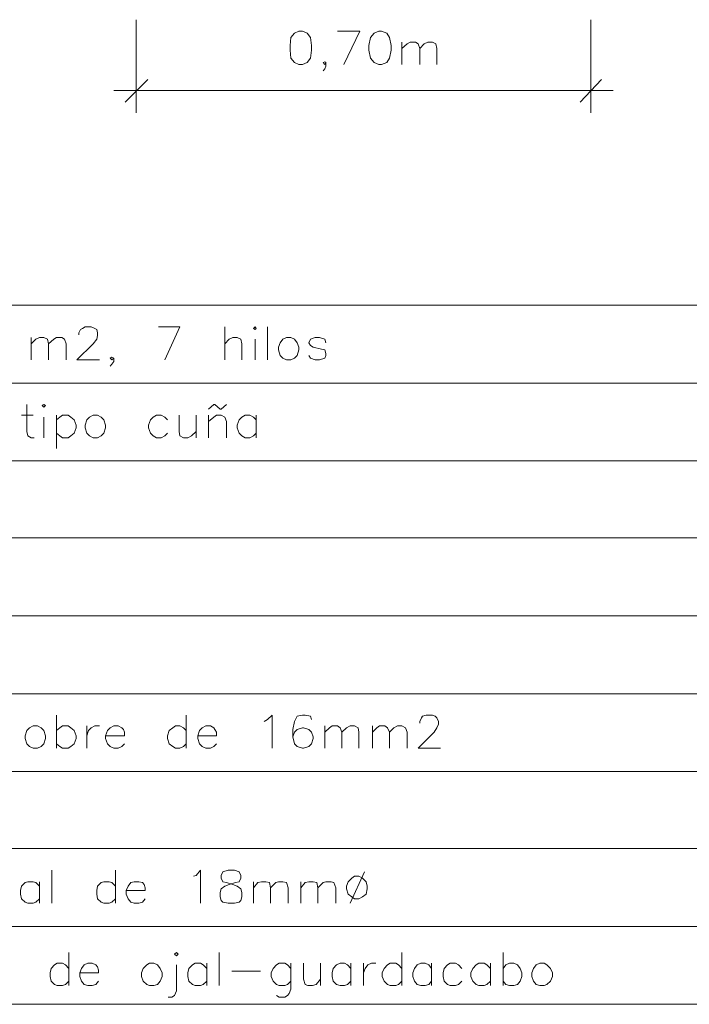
# Model space of a CAD drawing. Header units: millimetres. Extents: x 8 to 202, y 3 to 294.
# Tile 9 of 12: x 132 to 164, y 53 to 100. Entities that reach past the tile are written whole.
import ezdxf

# ---------------------------------------------------------------- set-up
doc = ezdxf.new("R2010")
doc.units = ezdxf.units.MM
doc.layers.add('DGE_CONTORNOS', color=7, linetype='Continuous', lineweight=0)

msp = doc.modelspace()

# ---------------------------------------------------------------- linework, layer by layer
at = {"layer": 'DGE_CONTORNOS', "lineweight": 5}
for points in [[(137.7527, 99.6387), (137.7527, 95.236)], [(159.258, 99.6387), (159.258, 95.236)], [(145.4573, 99.0884), (145.2457, 99.0037), (145.0763, 98.792), (145.034, 98.411), (145.034, 98.1993), (145.0763, 97.8184), (145.2457, 97.6067), (145.4573, 97.522), (145.6267, 97.522), (145.8383, 97.6067), (146.0077, 97.8184), (146.05, 98.1993), (146.05, 98.411), (146.0077, 98.792), (145.8383, 99.0037), (145.6267, 99.0884), (145.4573, 99.0884)], [(147.574, 97.522), (148.336, 99.0884), (147.2777, 99.0884)], [(149.225, 99.0884), (149.0133, 99.0037), (148.844, 98.792), (148.7593, 98.411), (148.7593, 98.1993), (148.844, 97.8184), (149.0133, 97.6067), (149.225, 97.522), (149.352, 97.522), (149.606, 97.6067), (149.733, 97.8184), (149.8177, 98.1993), (149.8177, 98.411), (149.733, 98.792), (149.606, 99.0037), (149.352, 99.0884), (149.225, 99.0884)], [(150.3257, 98.5804), (150.3257, 97.522)], [(150.3257, 98.284), (150.5797, 98.4957), (150.7067, 98.5804), (150.9607, 98.5804), (151.0877, 98.4957), (151.1723, 98.284), (151.1723, 97.522)], [(151.1723, 98.284), (151.384, 98.4957), (151.5533, 98.5804), (151.765, 98.5804), (151.9343, 98.4957), (151.9767, 98.284), (151.9767, 97.522)], [(146.7273, 97.6067), (146.685, 97.649), (146.6003, 97.6067), (146.685, 97.522), (146.7273, 97.6067), (146.7273, 97.4374), (146.685, 97.3104), (146.6003, 97.2257)], [(138.303, 96.8024), (137.2447, 95.744)], [(158.75, 95.744), (159.766, 96.8024)], [(160.3163, 96.2944), (136.6943, 96.2944)], [(23.5797, 86.1344), (201.9723, 86.1344)], [(23.5797, 82.4514), (201.9723, 82.4514)], [(23.5797, 78.7684), (201.9723, 78.7684)], [(23.5797, 75.1277), (201.9723, 75.1277)], [(23.5797, 71.4447), (201.9723, 71.4447)], [(23.5797, 67.7617), (201.9723, 67.7617)], [(23.5797, 64.0787), (201.9723, 64.0787)], [(23.5797, 60.438), (201.9723, 60.438)], [(23.5797, 56.755), (201.9723, 56.755)], [(23.5797, 53.072), (201.9723, 53.072)]]:
    msp.add_lwpolyline(points, dxfattribs=at)
at = {"layer": 'DGE_CONTORNOS', "lineweight": 13}
for points in [[(135.0433, 84.7374), (135.0433, 84.822), (135.128, 84.9914), (135.2127, 85.0337), (135.3397, 85.1184), (135.636, 85.1184), (135.8053, 85.0337), (135.89, 84.9914), (135.9323, 84.822), (135.9323, 84.695), (135.89, 84.5257), (135.7207, 84.314), (134.9587, 83.552), (136.017, 83.552)], [(139.1073, 83.552), (139.827, 85.1184), (138.811, 85.1184)], [(141.9437, 85.1184), (141.9437, 83.552)], [(143.2983, 85.0337), (143.383, 85.1184), (143.4253, 85.0337), (143.383, 84.9914), (143.2983, 85.0337)], [(143.9757, 85.1184), (143.9757, 83.552)], [(132.7997, 84.6104), (132.7997, 83.552)], [(132.7997, 84.314), (133.0113, 84.5257), (133.1807, 84.6104), (133.3923, 84.6104), (133.5617, 84.5257), (133.604, 84.314), (133.604, 83.552)], [(133.604, 84.314), (133.858, 84.5257), (133.985, 84.6104), (134.239, 84.6104), (134.366, 84.5257), (134.4507, 84.314), (134.4507, 83.552)], [(141.9437, 84.314), (142.1553, 84.5257), (142.3247, 84.6104), (142.5363, 84.6104), (142.7057, 84.5257), (142.748, 84.314), (142.748, 83.552)], [(143.383, 84.5257), (143.383, 83.552)], [(144.8647, 84.6104), (144.6953, 84.5257), (144.5683, 84.3564), (144.4837, 84.1447), (144.4837, 84.0177), (144.5683, 83.7637), (144.6953, 83.6367), (144.8647, 83.552), (145.0763, 83.552), (145.2457, 83.6367), (145.3727, 83.7637), (145.4573, 84.0177), (145.4573, 84.1447), (145.3727, 84.3564), (145.2457, 84.5257), (145.0763, 84.6104), (144.8647, 84.6104)], [(146.7273, 84.3564), (146.685, 84.5257), (146.431, 84.6104), (146.2193, 84.6104), (146.0077, 84.5257), (145.923, 84.3564), (146.0077, 84.2294), (146.1347, 84.1447), (146.5157, 84.06), (146.685, 84.0177), (146.7273, 83.8484), (146.7273, 83.7637), (146.685, 83.6367), (146.431, 83.552), (146.2193, 83.552), (146.0077, 83.6367), (145.923, 83.7637)], [(136.6943, 83.6367), (136.6097, 83.679), (136.525, 83.6367), (136.6097, 83.552), (136.6943, 83.6367), (136.6943, 83.4674), (136.6097, 83.3404), (136.525, 83.2557)], [(132.588, 81.4354), (132.588, 80.1654), (132.6303, 79.9537), (132.7997, 79.869), (132.9267, 79.869)], [(133.3077, 81.393), (133.3923, 81.4354), (133.477, 81.393), (133.3923, 81.3084), (133.3077, 81.393)], [(141.1817, 81.2237), (141.4357, 81.4354), (141.478, 81.4354), (141.732, 81.2237), (141.7743, 81.2237), (142.0283, 81.4354)], [(132.334, 80.9274), (132.8843, 80.9274)], [(133.3923, 80.8427), (133.3923, 79.869)], [(133.985, 80.9274), (133.985, 79.361)], [(133.985, 80.7157), (134.1543, 80.8427), (134.2813, 80.9274), (134.5353, 80.9274), (134.6623, 80.8427), (134.8317, 80.7157), (134.9163, 80.4617), (134.9163, 80.3347), (134.8317, 80.0807), (134.6623, 79.9537), (134.5353, 79.869), (134.2813, 79.869), (134.1543, 79.9537), (133.985, 80.0807)], [(135.7207, 80.9274), (135.5513, 80.8427), (135.4243, 80.7157), (135.3397, 80.4617), (135.3397, 80.3347), (135.4243, 80.0807), (135.5513, 79.9537), (135.7207, 79.869), (135.9323, 79.869), (136.1017, 79.9537), (136.2287, 80.0807), (136.3133, 80.3347), (136.3133, 80.4617), (136.2287, 80.7157), (136.1017, 80.8427), (135.9323, 80.9274), (135.7207, 80.9274)], [(139.2343, 80.7157), (139.1073, 80.8427), (138.938, 80.9274), (138.7263, 80.9274), (138.557, 80.8427), (138.43, 80.7157), (138.3453, 80.4617), (138.3453, 80.3347), (138.43, 80.0807), (138.557, 79.9537), (138.7263, 79.869), (138.938, 79.869), (139.1073, 79.9537), (139.2343, 80.0807)], [(139.7847, 80.9274), (139.7847, 80.1654), (139.827, 79.9537), (139.9963, 79.869), (140.208, 79.869), (140.3773, 79.9537), (140.589, 80.1654)], [(140.589, 80.9274), (140.589, 79.869)], [(141.1817, 80.9274), (141.1817, 79.869)], [(141.1817, 80.631), (141.4357, 80.8427), (141.5627, 80.9274), (141.7743, 80.9274), (141.9437, 80.8427), (142.0283, 80.631), (142.0283, 79.869)], [(143.4253, 80.7157), (143.2983, 80.8427), (143.129, 80.9274), (142.9173, 80.9274), (142.748, 80.8427), (142.621, 80.7157), (142.5363, 80.4617), (142.5363, 80.3347), (142.621, 80.0807), (142.748, 79.9537), (142.9173, 79.869), (143.129, 79.869), (143.2983, 79.9537), (143.4253, 80.0807)], [(143.4253, 80.9274), (143.4253, 79.869)], [(133.985, 66.7457), (133.985, 65.1794)], [(140.1233, 66.7457), (140.1233, 65.1794)], [(143.8063, 66.4494), (143.9757, 66.534), (144.1873, 66.7457), (144.1873, 65.1794)], [(146.05, 66.534), (146.0077, 66.7034), (145.7537, 66.7457), (145.6267, 66.7457), (145.3727, 66.7034), (145.2457, 66.4494), (145.161, 66.0684), (145.161, 65.7297), (145.2457, 65.391), (145.3727, 65.264), (145.6267, 65.1794), (145.669, 65.1794), (145.923, 65.264), (146.05, 65.391), (146.1347, 65.645), (146.1347, 65.7297), (146.05, 65.9414), (145.923, 66.0684), (145.669, 66.153), (145.6267, 66.153), (145.3727, 66.0684), (145.2457, 65.9414), (145.161, 65.7297)], [(151.1723, 66.3647), (151.1723, 66.4494), (151.257, 66.6187), (151.2993, 66.7034), (151.4687, 66.7457), (151.765, 66.7457), (151.892, 66.7034), (151.9767, 66.6187), (152.0613, 66.4494), (152.0613, 66.3224), (151.9767, 66.153), (151.8497, 65.9414), (151.0877, 65.1794), (152.146, 65.1794)], [(132.8843, 66.2377), (132.715, 66.153), (132.588, 66.026), (132.5033, 65.772), (132.5033, 65.645), (132.588, 65.391), (132.715, 65.264), (132.8843, 65.1794), (133.096, 65.1794), (133.2653, 65.264), (133.3923, 65.391), (133.477, 65.645), (133.477, 65.772), (133.3923, 66.026), (133.2653, 66.153), (133.096, 66.2377), (132.8843, 66.2377)], [(133.985, 66.026), (134.1543, 66.153), (134.2813, 66.2377), (134.5353, 66.2377), (134.6623, 66.153), (134.8317, 66.026), (134.9163, 65.772), (134.9163, 65.645), (134.8317, 65.391), (134.6623, 65.264), (134.5353, 65.1794), (134.2813, 65.1794), (134.1543, 65.264), (133.985, 65.391)], [(135.4243, 66.2377), (135.4243, 65.1794)], [(135.4243, 65.772), (135.509, 66.026), (135.636, 66.153), (135.8053, 66.2377), (136.017, 66.2377)], [(136.3133, 65.772), (137.2023, 65.772), (137.2023, 65.9414), (137.16, 66.0684), (137.0753, 66.153), (136.906, 66.2377), (136.6943, 66.2377), (136.525, 66.153), (136.398, 66.026), (136.3133, 65.772), (136.3133, 65.645), (136.398, 65.391), (136.525, 65.264), (136.6943, 65.1794), (136.906, 65.1794), (137.0753, 65.264), (137.2023, 65.391)], [(140.1233, 66.026), (139.9963, 66.153), (139.827, 66.2377), (139.6153, 66.2377), (139.4883, 66.153), (139.319, 66.026), (139.2343, 65.772), (139.2343, 65.645), (139.319, 65.391), (139.4883, 65.264), (139.6153, 65.1794), (139.827, 65.1794), (139.9963, 65.264), (140.1233, 65.391)], [(140.6737, 65.772), (141.5627, 65.772), (141.5627, 65.9414), (141.478, 66.0684), (141.4357, 66.153), (141.2663, 66.2377), (141.0547, 66.2377), (140.8853, 66.153), (140.7583, 66.026), (140.6737, 65.772), (140.6737, 65.645), (140.7583, 65.391), (140.8853, 65.264), (141.0547, 65.1794), (141.2663, 65.1794), (141.4357, 65.264), (141.5627, 65.391)], [(146.685, 66.2377), (146.685, 65.1794)], [(146.685, 65.9414), (146.8967, 66.153), (147.0237, 66.2377), (147.2777, 66.2377), (147.4047, 66.153), (147.4893, 65.9414), (147.4893, 65.1794)], [(147.4893, 65.9414), (147.701, 66.153), (147.8703, 66.2377), (148.082, 66.2377), (148.2513, 66.153), (148.2937, 65.9414), (148.2937, 65.1794)], [(148.9287, 66.2377), (148.9287, 65.1794)], [(148.9287, 65.9414), (149.1403, 66.153), (149.2673, 66.2377), (149.5213, 66.2377), (149.6483, 66.153), (149.733, 65.9414), (149.733, 65.1794)], [(149.733, 65.9414), (149.9447, 66.153), (150.114, 66.2377), (150.3257, 66.2377), (150.495, 66.153), (150.5797, 65.9414), (150.5797, 65.1794)], [(133.7733, 59.422), (133.7733, 57.8557)], [(136.779, 59.422), (136.779, 57.8557)], [(140.462, 59.1257), (140.589, 59.168), (140.8007, 59.422), (140.8007, 57.8557)], [(142.113, 59.422), (141.859, 59.3374), (141.7743, 59.168), (141.7743, 59.041), (141.859, 58.8717), (142.0283, 58.8294), (142.3247, 58.7447), (142.5363, 58.66), (142.7057, 58.533), (142.748, 58.3637), (142.748, 58.152), (142.7057, 57.9827), (142.621, 57.898), (142.4093, 57.8557), (142.113, 57.8557), (141.859, 57.898), (141.7743, 57.9827), (141.732, 58.152), (141.732, 58.3637), (141.7743, 58.533), (141.9437, 58.66), (142.1553, 58.7447), (142.4517, 58.8294), (142.621, 58.8717), (142.7057, 59.041), (142.7057, 59.168), (142.621, 59.3374), (142.4093, 59.422), (142.113, 59.422)], [(148.5477, 59.3374), (147.8703, 57.8557)], [(133.1807, 58.66), (133.0113, 58.8294), (132.8843, 58.8717), (132.6303, 58.8717), (132.5033, 58.8294), (132.334, 58.66), (132.2917, 58.4484), (132.2917, 58.279), (132.334, 58.0674), (132.5033, 57.898), (132.6303, 57.8557), (132.8843, 57.8557), (133.0113, 57.898), (133.1807, 58.0674)], [(133.1807, 58.8717), (133.1807, 57.8557)], [(136.779, 58.66), (136.6097, 58.8294), (136.4827, 58.8717), (136.2287, 58.8717), (136.1017, 58.8294), (135.9323, 58.66), (135.89, 58.4484), (135.89, 58.279), (135.9323, 58.0674), (136.1017, 57.898), (136.2287, 57.8557), (136.4827, 57.8557), (136.6097, 57.898), (136.779, 58.0674)], [(137.287, 58.4484), (138.176, 58.4484), (138.176, 58.5754), (138.1337, 58.7447), (138.049, 58.8294), (137.8797, 58.8717), (137.668, 58.8717), (137.4987, 58.8294), (137.3717, 58.66), (137.287, 58.4484), (137.287, 58.279), (137.3717, 58.0674), (137.4987, 57.898), (137.668, 57.8557), (137.8797, 57.8557), (138.049, 57.898), (138.176, 58.0674)], [(143.2983, 58.8717), (143.2983, 57.8557)], [(143.2983, 58.5754), (143.51, 58.8294), (143.6793, 58.8717), (143.891, 58.8717), (144.0603, 58.8294), (144.1027, 58.5754), (144.1027, 57.8557)], [(144.1027, 58.5754), (144.3567, 58.8294), (144.4837, 58.8717), (144.6953, 58.8717), (144.8647, 58.8294), (144.9493, 58.5754), (144.9493, 57.8557)], [(145.542, 58.8717), (145.542, 57.8557)], [(145.542, 58.5754), (145.7537, 58.8294), (145.923, 58.8717), (146.1347, 58.8717), (146.304, 58.8294), (146.3463, 58.5754), (146.3463, 57.8557)], [(146.3463, 58.5754), (146.6003, 58.8294), (146.7273, 58.8717), (146.9813, 58.8717), (147.1083, 58.8294), (147.193, 58.5754), (147.193, 57.8557)], [(148.082, 59.1257), (147.955, 59.041), (147.7857, 58.8717), (147.701, 58.66), (147.701, 58.533), (147.7857, 58.279), (147.955, 58.152), (148.082, 58.0674), (148.2937, 58.0674), (148.463, 58.152), (148.6323, 58.279), (148.6747, 58.533), (148.6747, 58.66), (148.6323, 58.8717), (148.463, 59.041), (148.2937, 59.1257), (148.082, 59.1257)], [(134.5777, 55.5274), (134.5777, 53.961)], [(139.573, 55.4427), (139.6577, 55.5274), (139.7423, 55.4427), (139.6577, 55.358), (139.573, 55.4427)], [(141.6897, 55.5274), (141.6897, 53.961)], [(150.3257, 55.5274), (150.3257, 53.961)], [(155.1093, 55.5274), (155.1093, 53.961)], [(134.5777, 54.7654), (134.4083, 54.9347), (134.2813, 55.0194), (134.0273, 55.0194), (133.9003, 54.9347), (133.731, 54.7654), (133.6887, 54.5537), (133.6887, 54.3844), (133.731, 54.1727), (133.9003, 54.0034), (134.0273, 53.961), (134.2813, 53.961), (134.4083, 54.0034), (134.5777, 54.1727)], [(135.0857, 54.5537), (135.9747, 54.5537), (135.9747, 54.6807), (135.9323, 54.85), (135.8477, 54.9347), (135.6783, 55.0194), (135.4667, 55.0194), (135.2973, 54.9347), (135.1703, 54.7654), (135.0857, 54.5537), (135.0857, 54.3844), (135.1703, 54.1727), (135.2973, 54.0034), (135.4667, 53.961), (135.6783, 53.961), (135.8477, 54.0034), (135.9747, 54.1727)], [(138.3877, 55.0194), (138.2607, 54.9347), (138.0913, 54.7654), (138.0067, 54.5537), (138.0067, 54.3844), (138.0913, 54.1727), (138.2607, 54.0034), (138.3877, 53.961), (138.5993, 53.961), (138.7687, 54.0034), (138.8957, 54.1727), (138.9803, 54.3844), (138.9803, 54.5537), (138.8957, 54.7654), (138.7687, 54.9347), (138.5993, 55.0194), (138.3877, 55.0194)], [(141.097, 54.7654), (140.9277, 54.9347), (140.8007, 55.0194), (140.5467, 55.0194), (140.4197, 54.9347), (140.2503, 54.7654), (140.208, 54.5537), (140.208, 54.3844), (140.2503, 54.1727), (140.4197, 54.0034), (140.5467, 53.961), (140.8007, 53.961), (140.9277, 54.0034), (141.097, 54.1727)], [(141.097, 55.0194), (141.097, 53.961)], [(145.0763, 54.7654), (144.907, 54.9347), (144.78, 55.0194), (144.526, 55.0194), (144.399, 54.9347), (144.2297, 54.7654), (144.145, 54.5537), (144.145, 54.3844), (144.2297, 54.1727), (144.399, 54.0034), (144.526, 53.961), (144.78, 53.961), (144.907, 54.0034), (145.0763, 54.1727)], [(145.0763, 55.0194), (145.0763, 53.7917), (144.9917, 53.58), (144.907, 53.4954), (144.78, 53.4107), (144.526, 53.4107), (144.399, 53.4954)], [(145.669, 55.0194), (145.669, 54.2574), (145.7537, 54.0034), (145.8807, 53.961), (146.0923, 53.961), (146.2617, 54.0034), (146.4733, 54.2574)], [(146.4733, 55.0194), (146.4733, 53.961)], [(147.9127, 54.7654), (147.7433, 54.9347), (147.6163, 55.0194), (147.4047, 55.0194), (147.2353, 54.9347), (147.066, 54.7654), (147.0237, 54.5537), (147.0237, 54.3844), (147.066, 54.1727), (147.2353, 54.0034), (147.4047, 53.961), (147.6163, 53.961), (147.7433, 54.0034), (147.9127, 54.1727)], [(147.9127, 55.0194), (147.9127, 53.961)], [(148.5053, 55.0194), (148.5053, 53.961)], [(148.5053, 54.5537), (148.59, 54.7654), (148.717, 54.9347), (148.8863, 55.0194), (149.098, 55.0194)], [(150.3257, 54.7654), (150.1563, 54.9347), (150.0293, 55.0194), (149.7753, 55.0194), (149.6483, 54.9347), (149.479, 54.7654), (149.3943, 54.5537), (149.3943, 54.3844), (149.479, 54.1727), (149.6483, 54.0034), (149.7753, 53.961), (150.0293, 53.961), (150.1563, 54.0034), (150.3257, 54.1727)], [(151.7227, 54.7654), (151.5957, 54.9347), (151.4263, 55.0194), (151.2147, 55.0194), (151.0453, 54.9347), (150.9183, 54.7654), (150.8337, 54.5537), (150.8337, 54.3844), (150.9183, 54.1727), (151.0453, 54.0034), (151.2147, 53.961), (151.4263, 53.961), (151.5957, 54.0034), (151.7227, 54.1727)], [(151.7227, 55.0194), (151.7227, 53.961)], [(153.162, 54.7654), (152.9927, 54.9347), (152.8657, 55.0194), (152.6117, 55.0194), (152.4847, 54.9347), (152.3153, 54.7654), (152.273, 54.5537), (152.273, 54.3844), (152.3153, 54.1727), (152.4847, 54.0034), (152.6117, 53.961), (152.8657, 53.961), (152.9927, 54.0034), (153.162, 54.1727)], [(154.5167, 54.7654), (154.3473, 54.9347), (154.2203, 55.0194), (153.9663, 55.0194), (153.8393, 54.9347), (153.67, 54.7654), (153.5853, 54.5537), (153.5853, 54.3844), (153.67, 54.1727), (153.8393, 54.0034), (153.9663, 53.961), (154.2203, 53.961), (154.3473, 54.0034), (154.5167, 54.1727)], [(154.5167, 55.0194), (154.5167, 53.961)], [(155.1093, 54.7654), (155.2363, 54.9347), (155.4057, 55.0194), (155.6173, 55.0194), (155.7867, 54.9347), (155.9137, 54.7654), (155.9983, 54.5537), (155.9983, 54.3844), (155.9137, 54.1727), (155.7867, 54.0034), (155.6173, 53.961), (155.4057, 53.961), (155.2363, 54.0034), (155.1093, 54.1727)], [(156.845, 55.0194), (156.6757, 54.9347), (156.5487, 54.7654), (156.464, 54.5537), (156.464, 54.3844), (156.5487, 54.1727), (156.6757, 54.0034), (156.845, 53.961), (157.0567, 53.961), (157.1837, 54.0034), (157.353, 54.1727), (157.4377, 54.3844), (157.4377, 54.5537), (157.353, 54.7654), (157.1837, 54.9347), (157.0567, 55.0194), (156.845, 55.0194)], [(139.6577, 54.9347), (139.6577, 53.707), (139.573, 53.4954), (139.446, 53.4107), (139.2767, 53.4107)], [(142.2823, 54.6384), (143.637, 54.6384)]]:
    msp.add_lwpolyline(points, dxfattribs=at)

doc.saveas('drawing.dxf')
